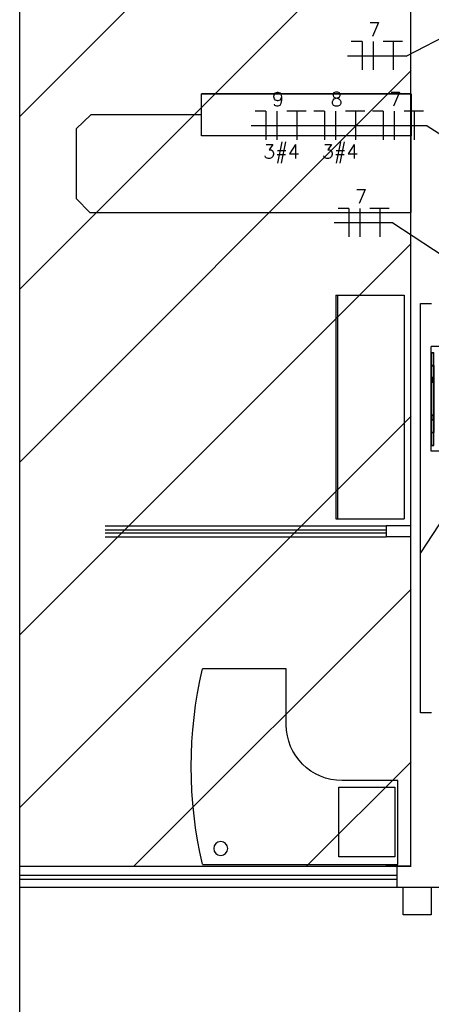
# Model space of a CAD drawing. Extents: x 86 to 137, y -215 to -185.6.
# Tile 3 of 20: x 99.8 to 102.8, y -207.4 to -200.3. Entities that reach past the tile are written whole.
import ezdxf
from ezdxf.enums import TextEntityAlignment as Align

# ---------------------------------------------------------------- set-up
doc = ezdxf.new("R2010")
doc.units = 0
doc.header["$MEASUREMENT"] = 0
for name, color, linetype in [('CIRCUITOS', 2, 'CONTINUOUS'), ('LINHA', 40, 'CONTINUOUS'), ('paredes1', 8, 'CONTINUOUS'), ('TUB_ELETRICA', 5, 'CONTINUOUS')]:
    doc.layers.add(name, color=color, linetype=linetype)
doc.styles.add('ROMANS', font='romans')

# ---------------------------------------------------------------- blocks, each defined once
blk = doc.blocks.new('9e12KBtu')
at = {"layer": 'paredes1'}
for p, q in [((0.1937, 0.375), (0.0134, 0.375)), ((0.0134, -0.375), (0.0134, 0.375)), ((0.2034, 0.3322), (0.2034, 0.3653)), ((0.0134, 0.3322), (0.0324, 0.3322)), ((0.0154, 0.3302), (0.0304, 0.3302)), ((0.0154, 0.2415), (0.0154, 0.3302)), ((0.0304, 0.2415), (0.0304, 0.3302)), ((0.0324, 0.2395), (0.0324, 0.3322)), ((0.1981, 0.321), (0.1981, 0.3322)), ((0.1981, 0.3322), (0.2034, 0.3322)), ((0.1981, 0.3258), (0.2034, 0.3258)), ((0.1998, 0.321), (0.1981, 0.321)), ((0.1998, -0.322), (0.1998, 0.321)), ((0.2009, 0.332), (0.2009, 0.3322)), ((0.2009, 0.3258), (0.2009, 0.3322)), ((0.2012, 0.332), (0.2012, 0.3322)), ((0.2012, 0.3258), (0.2012, 0.3322)), ((0.2034, -0.3268), (0.2034, 0.3258)), ((0.0154, 0.2515), (0.0134, 0.2515)), ((0.0154, 0.2275), (0.0134, 0.2275)), ((0.0154, 0.2415), (0.0304, 0.2415)), ((0.0154, 0.2375), (0.0304, 0.2375)), ((0.0154, 0.2375), (0.0154, 0.1525)), ((0.0234, 0.2415), (0.0234, 0.2395)), ((0.0234, 0.2375), (0.0234, 0.2395)), ((0.0304, 0.2375), (0.0304, 0.1525)), ((0.0324, 0.2395), (0.0324, -0.2395)), ((0.0304, 0.1505), (0.0134, 0.1505)), ((0.0148, 0.1505), (0.0148, 0.1185)), ((0.0304, 0.1525), (0.0154, 0.1525)), ((0.02, 0.1505), (0.02, 0.1185)), ((0.0304, 0.1505), (0.0304, 0.1185)), ((0.0304, 0.1185), (0.0134, 0.1185)), ((0.0304, 0.1165), (0.0154, 0.1165)), ((0.0154, 0.1165), (0.0154, -0.1165)), ((0.0304, 0.1165), (0.0304, -0.2375)), ((0.0304, -0.1185), (0.0134, -0.1185)), ((0.0148, -0.1505), (0.0148, -0.1185)), ((0.0304, -0.1165), (0.0154, -0.1165)), ((0.02, -0.1505), (0.02, -0.1185)), ((0.0304, -0.1505), (0.0134, -0.1505)), ((0.0304, -0.1525), (0.0154, -0.1525)), ((0.0154, -0.1525), (0.0154, -0.2375)), ((0.0154, -0.2375), (0.0304, -0.2375)), ((0.0154, -0.2415), (0.0304, -0.2415)), ((0.0154, -0.3312), (0.0154, -0.2415)), ((0.0304, -0.3312), (0.0304, -0.2415)), ((0.0324, -0.3332), (0.0324, -0.2395)), ((0.0154, -0.3212), (0.0134, -0.3212)), ((0.0134, -0.3332), (0.0324, -0.3332)), ((0.0154, -0.3312), (0.0304, -0.3312)), ((0.0234, -0.3312), (0.0234, -0.3332)), ((0.1981, -0.322), (0.1981, -0.3332)), ((0.1998, -0.322), (0.1981, -0.322)), ((0.1981, -0.3268), (0.2034, -0.3268)), ((0.1981, -0.333), (0.1981, -0.3331)), ((0.1981, -0.3332), (0.2034, -0.3332)), ((0.2009, -0.3268), (0.2009, -0.3332)), ((0.2009, -0.333), (0.2009, -0.3332)), ((0.2012, -0.3268), (0.2012, -0.3332)), ((0.2012, -0.333), (0.2012, -0.3332)), ((0.2034, -0.3332), (0.2034, -0.3653)), ((0.1937, -0.375), (0.0134, -0.375))]:
    blk.add_line(p, q, dxfattribs=at)
for centre, start, end in [((0.1937, 0.3653), 0, 90), ((0.1937, -0.3653), 270, 0)]:
    blk.add_arc(centre, 0.00967, start, end, dxfattribs=at)
blk = doc.blocks.new('mesa odonto 140x140cm')
at = {"layer": 'paredes1'}
for p, q in [((0, 0), (1.4, 0)), ((1.4, 0), (1.4, -0.6)), ((1.4, -0.6), (1, -0.6)), ((0.6, -1), (0.6, -1.4)), ((0.6, -1.4), (0, -1.4))]:
    blk.add_line(p, q, dxfattribs=at)
at = {"layer": 'paredes1', "ltscale": 0.5}
blk.add_lwpolyline([(0.9769, -0.5528), (1.3769, -0.5528), (1.3769, -0.0528), (0.9769, -0.0528)], close=True, dxfattribs=at)
at = {"layer": 'paredes1'}
blk.add_circle((0.1305, -0.1138), 0.05, dxfattribs=at)
for centre, radius, start, end in [((3.0084, -0.7), 3.0887, 166.90131, 193.09869), ((1, -1), 0.4, 90, 180)]:
    blk.add_arc(centre, radius, start, end, dxfattribs=at)
blk = doc.blocks.new('ARM 160')
at = {"layer": 'paredes1', "ltscale": 10}
for p, q in [((0, -0.49), (0, 0)), ((0.8, 0), (0, 0)), ((1.6, 0), (0.8, 0)), ((1.6, -0.49), (1.6, 0)), ((1.6, -0.49), (1.6, 0)), ((0.8, -0.476), (0, -0.476)), ((0.8, -0.49), (0, -0.49)), ((1.6, -0.476), (0.8, -0.476)), ((1.6, -0.49), (0.8, -0.49))]:
    blk.add_line(p, q, dxfattribs=at)

msp = doc.modelspace()

# ---------------------------------------------------------------- hatches: boundary and pattern name
at = {"layer": 'paredes1'}
h = msp.add_hatch(dxfattribs=at)
h.set_pattern_fill('ANSI31', color=256, scale=7)
h.set_pattern_definition([(45, (-7.0694, 31.1696), (-0.6187184, 0.6187184), [])])
h.paths.add_polyline_path([(102.6069, -196.1872), (99.8042, -196.1872), (99.8042, -206.3872), (102.6069, -206.3872)])

# ---------------------------------------------------------------- linework, layer by layer
at = {"layer": 'CIRCUITOS'}
for p, q in [((102.2558, -200.4779), (102.1788, -200.4779)), ((102.2558, -200.4779), (102.2558, -200.6816)), ((102.3347, -200.4779), (102.3347, -200.6816)), ((102.4076, -200.476), (102.5442, -200.476)), ((102.4788, -200.476), (102.4788, -200.6816)), ((101.5661, -200.9774), (101.4891, -200.9774)), ((101.5661, -200.9774), (101.5661, -201.181)), ((101.6449, -200.9774), (101.6449, -201.181)), ((101.7179, -200.9755), (101.8544, -200.9755)), ((101.789, -200.9755), (101.789, -201.181)), ((101.9862, -200.9774), (101.9093, -200.9774)), ((101.9862, -200.9774), (101.9862, -201.181)), ((102.0651, -200.9774), (102.0651, -201.181)), ((102.138, -200.9755), (102.2746, -200.9755)), ((102.2092, -200.9755), (102.2092, -201.181)), ((102.4064, -200.9774), (102.3294, -200.9774)), ((102.4064, -200.9774), (102.4064, -201.181)), ((102.4852, -200.9774), (102.4852, -201.181)), ((102.5581, -200.9755), (102.6947, -200.9755)), ((102.6293, -200.9755), (102.6293, -201.181)), ((102.1607, -201.6729), (102.0837, -201.6729)), ((102.1607, -201.6729), (102.1607, -201.8765)), ((102.2395, -201.6729), (102.2395, -201.8765)), ((102.3124, -201.6709), (102.449, -201.6709)), ((102.3836, -201.6709), (102.3836, -201.8765))]:
    msp.add_line(p, q, dxfattribs=at)
at = {"layer": 'LINHA'}
for p, q in [((102.5713, -200.5824), (102.9705, -200.3762)), ((102.5713, -200.5824), (102.1511, -200.5824)), ((101.8815, -201.0818), (101.4614, -201.0818)), ((102.3017, -201.0818), (101.8815, -201.0818)), ((102.7218, -201.0818), (102.3017, -201.0818)), ((102.7218, -201.0818), (103.6898, -201.6996)), ((102.4761, -201.7773), (102.056, -201.7773)), ((102.4761, -201.7773), (102.9705, -202.1024)), ((102.8463, -203.8782), (102.6742, -204.1405))]:
    msp.add_line(p, q, dxfattribs=at)
at = {"layer": 'paredes1'}
for p, q in [((102.6025, -196.3829), (102.6025, -206.3829)), ((102.6069, -200.8532), (101.1069, -200.8532)), ((102.6069, -201.1532), (101.1069, -201.1532)), ((100.3069, -201.7032), (102.6069, -201.7032)), ((100.4162, -203.9457), (102.4288, -203.9457)), ((100.4162, -203.9757), (102.4288, -203.9757)), ((102.6069, -203.9457), (102.4288, -203.9457)), ((102.4288, -203.9457), (102.4288, -204.0257)), ((100.4162, -203.9957), (102.4288, -203.9957)), ((100.4162, -204.0257), (102.4288, -204.0257)), ((102.6069, -204.0257), (102.4288, -204.0257)), ((102.6025, -206.3829), (102.4262, -206.3829)), ((102.6069, -206.3872), (99.8042, -206.3872)), ((99.8042, -206.4472), (102.5069, -206.4472)), ((102.5069, -206.5329), (102.5069, -206.3872)), ((102.6069, -206.3872), (102.5069, -206.3872)), ((99.8042, -206.4772), (102.5069, -206.4772)), ((99.8042, -206.5329), (102.7525, -206.5329)), ((102.4262, -206.5329), (102.8525, -206.5329)), ((102.5069, -206.5329), (102.8525, -206.5329))]:
    msp.add_line(p, q, dxfattribs=at)
for points in [[(99.8042, -188.8603), (125.8908, -188.8603), (125.8908, -210.579), (99.8042, -210.579)], [(101.1069, -200.8532), (102.6069, -200.8532), (102.6069, -201.1532), (101.1069, -201.1532)], [(102.5505, -206.5329), (102.7505, -206.5329), (102.7505, -206.7329), (102.5505, -206.7329)], [(102.5505, -206.5329), (102.7505, -206.5329), (102.7505, -206.7329), (102.5505, -206.7329)]]:
    msp.add_lwpolyline(points, close=True, dxfattribs=at)
msp.add_lwpolyline([(101.1069, -201.0032), (100.3125, -201.0032), (100.2082, -201.1039), (100.2082, -201.603), (100.3069, -201.7032), (102.6069, -201.7032), (102.6069, -201.1532)], dxfattribs=at)
at = {"layer": 'TUB_ELETRICA'}
msp.add_lwpolyline([(102.7525, -205.286), (102.6742, -205.286), (102.6742, -202.3553), (102.7525, -202.3553)], dxfattribs=at)

# ---------------------------------------------------------------- block references
at = {"layer": 'paredes1', "xscale": -1}
for name, p, rotation in [('ARM 160', (102.5569, -203.8957), 270), ('mesa odonto 140x140cm', (101.1129, -206.3705), 180)]:
    msp.add_blockref(name, p, dxfattribs=dict(at, rotation=rotation))
at = {"layer": 'paredes1'}
msp.add_blockref('9e12KBtu', (102.7372, -203.0376), dxfattribs=at)

# ---------------------------------------------------------------- texts
at = {"layer": 'CIRCUITOS', "style": 'ROMANS'}
for s, p in [('7', (102.343, -200.4421)), ('9', (101.6533, -200.9416)), ('8', (102.0734, -200.9416)), ('7', (102.4935, -200.9416)), ('3#4', (101.6789, -201.3152)), ('3#4', (102.099, -201.3152)), ('7', (102.2479, -201.6371))]:
    msp.add_text(s, height=0.1, dxfattribs=at).set_placement(p, align=Align.CENTER)

doc.saveas('drawing.dxf')
